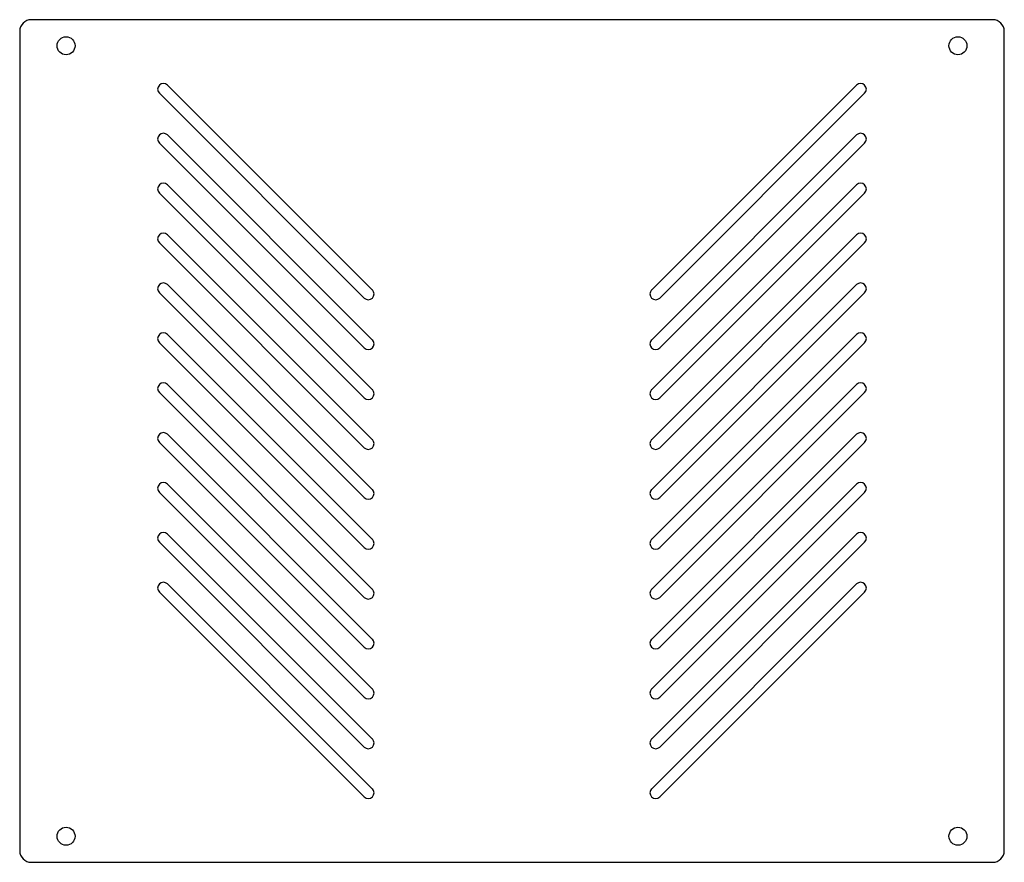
# Model space of a CAD drawing. Header units: millimetres. Extents: x -85 to 85, y -73 to 73.
import ezdxf

# ---------------------------------------------------------------- set-up
doc = ezdxf.new("R2010")
doc.units = ezdxf.units.MM

msp = doc.modelspace()

# ---------------------------------------------------------------- linework, layer by layer
at = {"color": 7, "linetype": 'Continuous', "lineweight": 25}
for p, q in [((83, 72.75), (-83, 72.75)), ((-85, 70.75), (-85, -70.75)), ((85, -70.75), (85, 70.75)), ((-24.12, 26.1), (-59.47, 61.46)), ((59.47, 61.46), (24.12, 26.1)), ((-60.88, 60.04), (-25.53, 24.69)), ((25.53, 24.69), (60.88, 60.04)), ((-24.12, 17.49), (-59.47, 52.84)), ((59.47, 52.84), (24.12, 17.49)), ((-60.88, 51.43), (-25.53, 16.07)), ((25.53, 16.07), (60.88, 51.43)), ((-24.12, 8.87), (-59.47, 44.23)), ((59.47, 44.23), (24.12, 8.87)), ((-60.88, 42.81), (-25.53, 7.46)), ((25.53, 7.46), (60.88, 42.81)), ((-60.88, 34.2), (-25.53, -1.16)), ((-24.12, 0.26), (-59.47, 35.61)), ((59.47, 35.61), (24.12, 0.26)), ((25.53, -1.16), (60.88, 34.2)), ((-60.88, 25.59), (-25.53, -9.77)), ((-24.12, -8.36), (-59.47, 27)), ((59.47, 27), (24.12, -8.36)), ((25.53, -9.77), (60.88, 25.59)), ((-24.12, -16.97), (-59.47, 18.38)), ((59.47, 18.38), (24.12, -16.97)), ((-60.88, 16.97), (-25.53, -18.38)), ((25.53, -18.38), (60.88, 16.97)), ((-24.12, -25.59), (-59.47, 9.77)), ((59.47, 9.77), (24.12, -25.59)), ((-60.88, 8.36), (-25.53, -27)), ((25.53, -27), (60.88, 8.36)), ((-24.12, -34.2), (-59.47, 1.16)), ((59.47, 1.16), (24.12, -34.2)), ((-60.88, -0.26), (-25.53, -35.61)), ((25.53, -35.61), (60.88, -0.26)), ((-24.12, -42.81), (-59.47, -7.46)), ((59.47, -7.46), (24.12, -42.81)), ((-60.88, -8.87), (-25.53, -44.23)), ((25.53, -44.23), (60.88, -8.87)), ((-24.12, -51.43), (-59.47, -16.07)), ((59.47, -16.07), (24.12, -51.43)), ((-60.88, -17.49), (-25.53, -52.84)), ((25.53, -52.84), (60.88, -17.49)), ((-24.12, -60.04), (-59.47, -24.69)), ((59.47, -24.69), (24.12, -60.04)), ((-60.88, -26.1), (-25.53, -61.46)), ((25.53, -61.46), (60.88, -26.1)), ((-83, -72.75), (83, -72.75))]:
    msp.add_line(p, q, dxfattribs=at)
for centre in [(-77, 68.25), (77, 68.25), (-77, -68.25), (77, -68.25)]:
    msp.add_circle(centre, 1.55, dxfattribs=at)
for centre, radius, start, end in [((-83, 70.75), 2, 90, 180), ((83, 70.75), 2, 0, 90), ((-60.18, 60.75), 1, 45, 225), ((60.18, 60.75), 1, 315, 135), ((-60.18, 52.14), 1, 45, 225), ((60.18, 52.14), 1, 315, 135), ((-60.18, 43.52), 1, 45, 225), ((60.18, 43.52), 1, 315, 135), ((-60.18, 34.91), 1, 45, 225), ((60.18, 34.91), 1, 315, 135), ((-60.18, 26.29), 1, 45, 225), ((60.18, 26.29), 1, 315, 135), ((-24.82, 25.39), 1, 225, 45), ((24.82, 25.39), 1, 135, 315), ((-60.18, 17.68), 1, 45, 225), ((-24.82, 16.78), 1, 225, 45), ((24.82, 16.78), 1, 135, 315), ((60.18, 17.68), 1, 315, 135), ((-60.18, 9.06), 1, 45, 225), ((-24.82, 8.17), 1, 225, 45), ((24.82, 8.17), 1, 135, 315), ((60.18, 9.06), 1, 315, 135), ((-60.18, 0.45), 1, 45, 225), ((-24.82, -0.45), 1, 225, 45), ((24.82, -0.45), 1, 135, 315), ((60.18, 0.45), 1, 315, 135), ((-60.18, -8.17), 1, 45, 225), ((-24.82, -9.06), 1, 225, 45), ((24.82, -9.06), 1, 135, 315), ((60.18, -8.17), 1, 315, 135), ((-60.18, -16.78), 1, 45, 225), ((-24.82, -17.68), 1, 225, 45), ((24.82, -17.68), 1, 135, 315), ((60.18, -16.78), 1, 315, 135), ((-60.18, -25.39), 1, 45, 225), ((60.18, -25.39), 1, 315, 135), ((-24.82, -26.29), 1, 225, 45), ((24.82, -26.29), 1, 135, 315), ((-24.82, -34.91), 1, 225, 45), ((24.82, -34.91), 1, 135, 315), ((-24.82, -43.52), 1, 225, 45), ((24.82, -43.52), 1, 135, 315), ((-24.82, -52.14), 1, 225, 45), ((24.82, -52.14), 1, 135, 315), ((-24.82, -60.75), 1, 225, 45), ((24.82, -60.75), 1, 135, 315), ((-83, -70.75), 2, 180, 270), ((83, -70.75), 2, 270, 0)]:
    msp.add_arc(centre, radius, start, end, dxfattribs=at)

doc.saveas('drawing.dxf')
